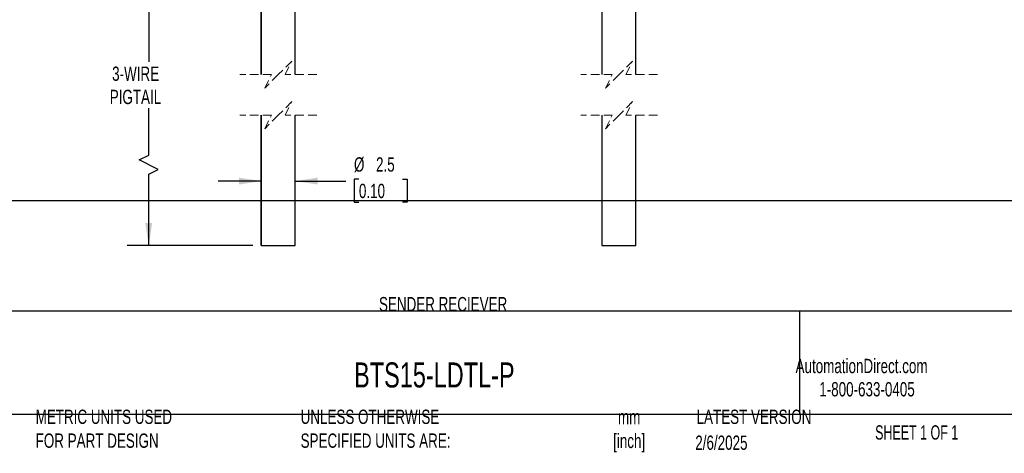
# Model space of a CAD drawing. Header units: millimetres. Extents: x 3 to 273, y 3 to 210.
# Tile 2 of 7: x 63 to 136, y 3 to 36. Entities that reach past the tile are written whole.
import ezdxf

# ---------------------------------------------------------------- set-up
doc = ezdxf.new("R2010")
doc.units = ezdxf.units.MM
doc.header["$LTSCALE"] = 0.5
doc.linetypes.add('HIDDEN', pattern=[1.905, 1.27, -0.635])
doc.layers.add('DIMENSIONS', color=140, linetype='Continuous', lineweight=25)
doc.layers.add('TEXT', color=140, linetype='Continuous', lineweight=25)
doc.styles.add('SLDTEXTSTYLE0', font='TXT', dxfattribs={"width": 0.7})
doc.styles.add('SLDTEXTSTYLE1', font='TXT', dxfattribs={"width": 0.65})
doc.dimstyles.new('SLDDIMSTYLE0', dxfattribs={"dimtxt": 1.079004, "dimasz": 1.651, "dimexe": 0, "dimexo": 0.0625, "dimgap": 0.269751, "dimtad": 0, "dimtih": 1, "dimtoh": 1, "dimrnd": 1e-09, "dimzin": 12, "dimdsep": 46, "dimtxsty": 'SLDTEXTSTYLE0', "dimsah": 1, "dimcen": 0.09, "dimadec": 0, "dimazin": 3, "dimtfac": 1, "dimtmove": 0, "dimatfit": 0, "dimfxl": 0, "dimfrac": 2, "dimtolj": 1, "dimtzin": 12, "dimarcsym": 0})
doc.dimstyles.new('SLDDIMSTYLE1', dxfattribs={"dimtxt": 1.079004, "dimasz": 1.651, "dimexe": 0, "dimexo": 0.0625, "dimgap": 0.269751, "dimtad": 0, "dimtih": 1, "dimtoh": 1, "dimrnd": 1e-09, "dimzin": 12, "dimdsep": 46, "dimtxsty": 'SLDTEXTSTYLE0', "dimsah": 1, "dimcen": 0.09, "dimadec": 0, "dimazin": 3, "dimtfac": 1, "dimtofl": 0, "dimtmove": 0, "dimatfit": 3, "dimfxl": 0, "dimfrac": 2, "dimtolj": 1, "dimtzin": 12, "dimarcsym": 0})

# ---------------------------------------------------------------- blocks, each defined once
blk = doc.blocks.new('_D_1')
at = {"layer": 'DIMENSIONS'}
for p, q in [((79.221, 38.721), (71.002, 38.721)), ((72.589, 38.721), (72.589, 32.396)), ((72.589, 25.504), (72.589, 28.966)), ((71.884, 25.151), (72.589, 25.504)), ((73.295, 24.446), (71.884, 25.151)), ((72.589, 24.093), (73.295, 24.446)), ((72.589, 18.825), (72.589, 24.093)), ((80.267, 18.825), (71.002, 18.825))]:
    blk.add_line(p, q, dxfattribs=at)
for points in [[(72.589, 38.721), (72.335, 37.07), (72.843, 37.07)], [(72.589, 18.825), (72.843, 20.476), (72.335, 20.476)]]:
    blk.add_solid(points, dxfattribs=at)
at = {"layer": 'DIMENSIONS', "char_height": 1.0583, "attachment_point": 1, "style": 'SLDTEXTSTYLE0'}
for s, insert in [('3-WIRE', (69.888, 32.045)), ('PIGTAIL', (69.711, 30.33))]:
    blk.add_mtext(s, dxfattribs=dict(at, insert=insert))
blk = doc.blocks.new('_D_6')
at = {"layer": 'DIMENSIONS'}
for p, q in [((80.902, 23.577), (77.727, 23.577)), ((83.402, 23.577), (87.142, 23.577)), ((88.108, 23.729), (87.746, 23.729)), ((87.746, 23.729), (87.746, 22.014)), ((91.315, 23.729), (91.677, 23.729)), ((91.677, 23.729), (91.677, 22.014)), ((87.746, 22.014), (88.108, 22.014)), ((91.677, 22.014), (91.315, 22.014))]:
    blk.add_line(p, q, dxfattribs=at)
for points in [[(80.902, 23.577), (79.251, 23.831), (79.251, 23.323)], [(83.402, 23.577), (85.053, 23.323), (85.053, 23.831)]]:
    blk.add_solid(points, dxfattribs=at)
at = {"layer": 'DIMENSIONS', "char_height": 1.0583, "attachment_point": 1, "style": 'SLDTEXTSTYLE0'}
for s, insert in [('%%c', (87.743, 25.335)), ('2.5', (89.372, 25.335)), ('0.10', (88.108, 23.378))]:
    blk.add_mtext(s, dxfattribs=dict(at, insert=insert))

msp = doc.modelspace()

# ---------------------------------------------------------------- linework, layer by layer
for p, q in [((80.90228, 38.72124), (80.90228, 31.45233)), ((80.90233, 31.45233), (80.90233, 38.72124)), ((83.40228, 31.45233), (83.40228, 38.72124)), ((106.0528, 38.72124), (106.0528, 31.45233)), ((108.5528, 31.45233), (108.5528, 38.72124)), ((80.90228, 28.45233), (80.90228, 18.82497)), ((80.90233, 18.82497), (80.90233, 28.45233)), ((83.40228, 18.82497), (83.40228, 28.45233)), ((106.0528, 28.45233), (106.0528, 18.82497)), ((108.5528, 18.82497), (108.5528, 28.45233)), ((80.90233, 18.82497), (83.40223, 18.82497)), ((106.0528, 18.82497), (107.31411, 18.82497)), ((107.31411, 18.82497), (108.5528, 18.82497))]:
    msp.add_line(p, q)
at = {"color": 7, "linetype": 'HIDDEN', "lineweight": 18}
for p, q in [((83.15228, 32.45233), (82.15228, 31.45233)), ((82.65228, 31.45233), (83.15228, 32.45233)), ((108.31722, 32.45233), (107.31722, 31.45233)), ((107.81722, 31.45233), (108.31722, 32.45233)), ((81.65228, 31.45233), (79.31478, 31.45233)), ((82.15228, 31.45233), (81.15228, 30.45233)), ((81.15228, 30.45233), (81.65228, 31.45233)), ((84.98978, 31.45233), (82.65228, 31.45233)), ((106.81722, 31.45233), (104.49418, 31.45233)), ((107.31722, 31.45233), (106.31722, 30.45233)), ((106.31722, 30.45233), (106.81722, 31.45233)), ((110.14025, 31.45233), (107.81722, 31.45233)), ((83.15228, 29.45233), (82.15228, 28.45233)), ((82.65228, 28.45233), (83.15228, 29.45233)), ((108.31722, 29.45233), (107.31722, 28.45233)), ((107.81722, 28.45233), (108.31722, 29.45233)), ((81.65228, 28.45233), (79.31478, 28.45233)), ((82.15228, 28.45233), (81.15228, 27.45233)), ((81.15228, 27.45233), (81.65228, 28.45233)), ((84.98978, 28.45233), (82.65228, 28.45233)), ((106.81722, 28.45233), (104.49418, 28.45233)), ((107.31722, 28.45233), (106.31722, 27.45233)), ((106.31722, 27.45233), (106.81722, 28.45233)), ((110.14025, 28.45233), (107.81722, 28.45233))]:
    msp.add_line(p, q, dxfattribs=at)
at = {"layer": 'TEXT'}
for p, q in [((273.05, 22.12611), (6.35, 22.12611)), ((273.05, 13.97), (6.35, 13.97)), ((120.64648, 13.97), (120.64648, 6.35)), ((6.35, 6.35), (273.05, 6.35))]:
    msp.add_line(p, q, dxfattribs=at)

# ---------------------------------------------------------------- texts
at = {"color": 179, "linetype": 'Continuous', "lineweight": 18, "char_height": 1.0583333, "attachment_point": 1, "style": 'SLDTEXTSTYLE0'}
for s, insert in [('AutomationDirect.com', (120.34748, 10.43827)), ('1-800-633-0405', (122.09579, 8.71851))]:
    msp.add_mtext(s, dxfattribs=dict(at, insert=insert))
at = {"layer": 'DIMENSIONS', "insert": (94.32509, 15.00898), "char_height": 1.0583333, "attachment_point": 2, "style": 'SLDTEXTSTYLE0'}
msp.add_mtext('SENDER RECIEVER', dxfattribs=at)
at = {"layer": 'TEXT'}
for s, insert, char_height, attachment_point, style in [('BTS15-LDTL-P', (87.7509, 10.1713), 1.8520833, 1, 'SLDTEXTSTYLE0'), ('AUTONICS PHOTOELECTRIC SENSOR, RECTANGULAR, DIFFUSE, VISIBLE RED LIGHT EMISSION, 5-15MM SENSING DISTANCE, LIGHT-^JON, PNP, 3-WIRE, PIGTAIL.', (3.98287, 10.14128), 0.79375, 1, 'SLDTEXTSTYLE0'), ('METRIC UNITS USED ^JFOR PART DESIGN', (64.23919, 6.682), 1.0583333, 1, 'SLDTEXTSTYLE0'), ('UNLESS OTHERWISE ^JSPECIFIED UNITS ARE:', (83.80396, 6.682), 1.0583333, 1, 'SLDTEXTSTYLE0'), ('LATEST VERSION', (117.27607, 6.682), 1.0583333, 2, 'SLDTEXTSTYLE0'), ('mm^J[inch]', (108.05828, 6.66457), 1.058333, 2, 'SLDTEXTSTYLE0'), ('SHEET 1 OF 1', (126.22064, 5.52575), 1.0583333, 1, 'SLDTEXTSTYLE1'), ('2/6/2025', (114.86961, 4.76839), 1.058333, 2, 'SLDTEXTSTYLE0')]:
    msp.add_mtext(s, dxfattribs=dict(at, insert=insert, char_height=char_height, attachment_point=attachment_point, style=style))

# ---------------------------------------------------------------- dimensions: what is measured, and where the dimension line sits
at = {"layer": 'DIMENSIONS'}
dim = msp.add_linear_dim(base=(72.58947, 38.72124), p1=(80.90233, 18.82497), p2=(79.85642, 38.72124), angle=90, text='3-WIRE\\PPIGTAIL', dimstyle='SLDDIMSTYLE1', dxfattribs=at)
dim.commit()
dim.dimension.update_dxf_attribs({"geometry": '_D_1', "text_midpoint": (72.58947, 30.68093), "dimtype": 160})
dim = msp.add_linear_dim(base=(83.40228, 23.57712), p1=(80.90233, 18.82497), p2=(83.40228, 18.82497), text='%%c<>', dimstyle='SLDDIMSTYLE0', dxfattribs=at)
dim.commit()
dim.dimension.update_dxf_attribs({"geometry": '_D_6', "text_midpoint": (89.71146, 23.57712), "dimtype": 160})

doc.saveas('drawing.dxf')
